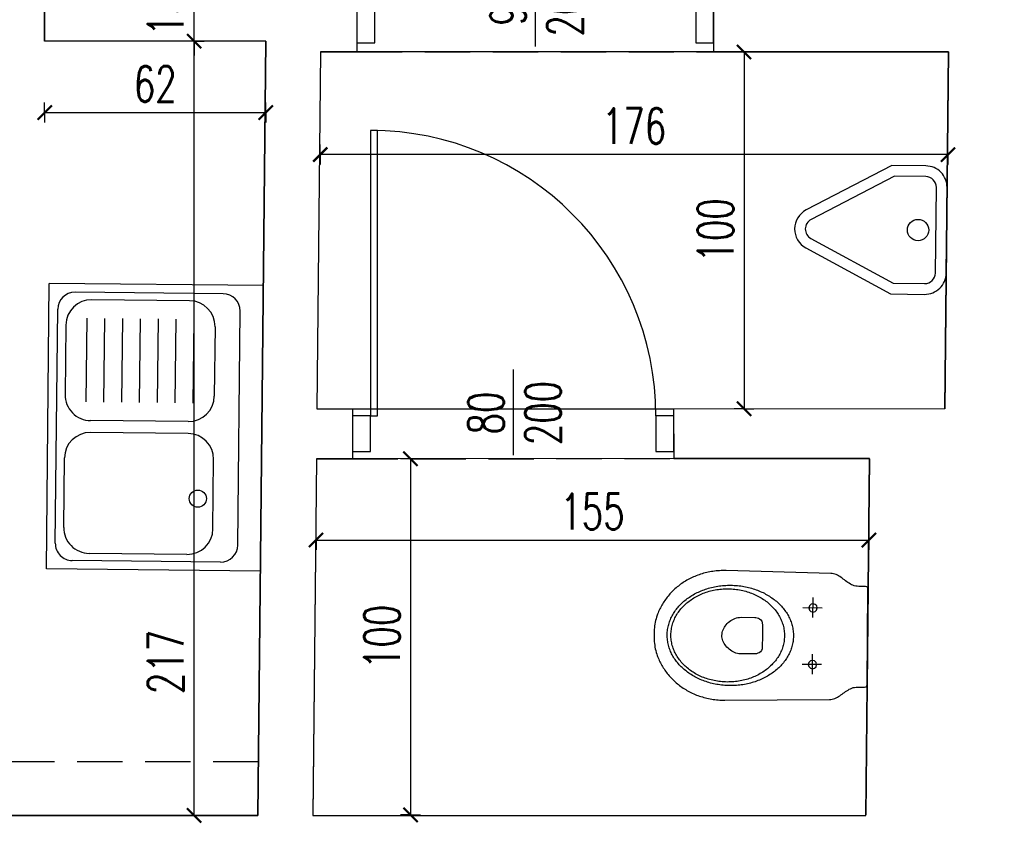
# Model space of a CAD drawing. Extents: x 36663 to 42423, y 7313 to 12123.
# Tile 32 of 54: x 37726 to 38002, y 11372 to 11598. Entities that reach past the tile are written whole.
import ezdxf
from ezdxf.enums import TextEntityAlignment as Align

# ---------------------------------------------------------------- set-up
doc = ezdxf.new("R2010")
doc.units = 0
doc.header["$MEASUREMENT"] = 0
doc.header["$PDMODE"] = 35
doc.header["$PDSIZE"] = 3
doc.linetypes.add('DASHED', pattern=[19.05, 12.7, -6.35])
for name, color, linetype in [('W_area_1', 5, 'Continuous'), ('W_drzwi', 1, 'Continuous'), ('W_niewidoczne', 24, 'DASHED'), ('W_podciagi', 252, 'DASHED'), ('W_przekrojowa', 6, 'Continuous'), ('W_sanit', 4, 'Continuous'), ('W_wymiary', 1, 'Continuous')]:
    doc.layers.add(name, color=color, linetype=linetype)
doc.styles.add('c20', font='simplex.shx', dxfattribs={"width": 0.7})
doc.dimstyles.new('c20_50', dxfattribs={"dimscale": 0.5, "dimtxt": 20, "dimasz": 8, "dimexe": 1.25, "dimexo": 0.625, "dimgap": 6, "dimtad": 1, "dimdec": 0, "dimrnd": 1, "dimtxsty": 'c20', "dimblk": 'ARCHTICK', "dimcen": 0, "dimse1": 1, "dimse2": 1, "dimclrd": 1, "dimclrt": 2, "dimadec": 0, "dimazin": 0, "dimtfac": 1, "dimtdec": 0, "dimtix": 1, "dimtmove": 1, "dimatfit": 3, "dimldrblk": 'ARCHTICK', "dimfxl": 1.25, "dimarcsym": 0})

# ---------------------------------------------------------------- blocks, each defined once
blk = doc.blocks.new('pis')
at = {"layer": 'W_sanit'}
for points in [[(-15.56, -18), (-6, -18, 0.414214), (0, -12), (0, 12, 0.414214), (-6, 18), (-15.56, 18), (-39.43, 5.3, 0.600667), (-39.43, -5.3)], [(-14.81, -15), (-6, -15, 0.414214), (-3, -12), (-3, 12, 0.414214), (-6, 15), (-14.81, 15), (-38.02, 2.65, 0.600667), (-38.02, -2.65)]]:
    blk.add_lwpolyline(points, format="xyb", close=True, dxfattribs=at)
blk.add_circle((-8, 0), 3, dxfattribs=at)
blk = doc.blocks.new('mu')
at = {"layer": 'W_sanit'}
for p, q in [((-7.91, 57.96), (-7.57, 58.14)), ((-7.57, 58.14), (-7.22, 58.31)), ((-7.22, 58.31), (-6.87, 58.47)), ((-6.87, 58.47), (-6.51, 58.62)), ((-6.51, 58.62), (-6.15, 58.77)), ((-6.15, 58.77), (-5.79, 58.91)), ((-5.79, 58.91), (-5.43, 59.04)), ((-5.43, 59.04), (-4.95, 59.19)), ((-5.43, 59.04), (-5.43, 59.04)), ((-4.95, 59.19), (-4.46, 59.33)), ((-4.46, 59.33), (-3.96, 59.44)), ((-3.96, 59.44), (-3.46, 59.54)), ((-3.46, 59.54), (-2.96, 59.63)), ((-2.96, 59.63), (-2.46, 59.7)), ((-2.46, 59.7), (-1.96, 59.75)), ((-1.96, 59.75), (-1.46, 59.79)), ((-1.46, 59.79), (-0.97, 59.82)), ((-0.97, 59.82), (-0.48, 59.84)), ((-0.48, 59.84), (0, 59.84)), ((0, 59.84), (0, 59.84)), ((0, 59.84), (0.48, 59.84)), ((0.48, 59.84), (0.97, 59.82)), ((0.97, 59.82), (1.46, 59.79)), ((1.46, 59.79), (1.96, 59.75)), ((1.96, 59.75), (2.46, 59.7)), ((2.46, 59.7), (2.96, 59.63)), ((2.96, 59.63), (3.46, 59.54)), ((3.46, 59.54), (3.96, 59.44)), ((3.96, 59.44), (4.46, 59.33)), ((4.46, 59.33), (4.95, 59.19)), ((4.95, 59.19), (5.43, 59.04)), ((5.43, 59.04), (5.79, 58.91)), ((5.79, 58.91), (6.15, 58.77)), ((6.15, 58.77), (6.51, 58.62)), ((6.51, 58.62), (6.87, 58.47)), ((6.87, 58.47), (7.22, 58.31)), ((7.22, 58.31), (7.57, 58.14)), ((7.57, 58.14), (7.91, 57.96)), ((-12.05, 54.96), (-11.76, 55.23)), ((-11.76, 55.23), (-11.46, 55.5)), ((-11.46, 55.5), (-11.16, 55.76)), ((-11.16, 55.76), (-10.85, 56.01)), ((-10.85, 56.01), (-10.54, 56.26)), ((-10.54, 56.26), (-10.23, 56.5)), ((-10.23, 56.5), (-9.91, 56.73)), ((-9.91, 56.73), (-9.59, 56.95)), ((-9.59, 56.95), (-9.26, 57.17)), ((-9.26, 57.17), (-8.93, 57.38)), ((-8.93, 57.38), (-8.59, 57.58)), ((-8.59, 57.58), (-8.26, 57.77)), ((-8.26, 57.77), (-7.91, 57.96)), ((-4.3, 55.31), (-4.64, 55.16)), ((-3.96, 55.44), (-4.3, 55.31)), ((-3.62, 55.56), (-3.96, 55.44)), ((-3.27, 55.67), (-3.62, 55.56)), ((-2.92, 55.77), (-3.27, 55.67)), ((-2.56, 55.86), (-2.92, 55.77)), ((-2.2, 55.94), (-2.56, 55.86)), ((-1.84, 56), (-2.2, 55.94)), ((-1.48, 56.06), (-1.84, 56)), ((-1.11, 56.1), (-1.48, 56.06)), ((-0.75, 56.13), (-1.11, 56.1)), ((-0.37, 56.15), (-0.75, 56.13)), ((0, 56.15), (-0.37, 56.15)), ((0, 56.15), (0, 56.15)), ((0.37, 56.15), (0, 56.15)), ((0.74, 56.13), (0.37, 56.15)), ((1.11, 56.1), (0.74, 56.13)), ((1.48, 56.06), (1.11, 56.1)), ((1.84, 56), (1.48, 56.06)), ((2.2, 55.94), (1.84, 56)), ((2.56, 55.86), (2.2, 55.94)), ((2.92, 55.77), (2.56, 55.86)), ((3.27, 55.67), (2.92, 55.77)), ((3.62, 55.56), (3.27, 55.67)), ((3.96, 55.44), (3.62, 55.56)), ((4.3, 55.31), (3.96, 55.44)), ((4.64, 55.16), (4.3, 55.31)), ((7.91, 57.96), (8.26, 57.77)), ((8.26, 57.77), (8.59, 57.58)), ((8.59, 57.58), (8.93, 57.38)), ((8.93, 57.38), (9.26, 57.17)), ((9.26, 57.17), (9.59, 56.95)), ((9.59, 56.95), (9.91, 56.73)), ((9.91, 56.73), (10.23, 56.5)), ((10.23, 56.5), (10.54, 56.26)), ((10.54, 56.26), (10.85, 56.01)), ((10.85, 56.01), (11.16, 55.76)), ((11.16, 55.76), (11.46, 55.5)), ((11.46, 55.5), (11.76, 55.23)), ((11.76, 55.23), (12.05, 54.96)), ((-14.42, 52.2), (-14.18, 52.53)), ((-14.18, 52.53), (-13.94, 52.85)), ((-13.94, 52.85), (-13.68, 53.17)), ((-13.68, 53.17), (-13.42, 53.49)), ((-13.42, 53.49), (-13.16, 53.79)), ((-13.16, 53.79), (-12.89, 54.1)), ((-12.89, 54.1), (-12.61, 54.39)), ((-12.61, 54.39), (-12.33, 54.68)), ((-12.33, 54.68), (-12.05, 54.96)), ((-8.35, 52.68), (-8.63, 52.41)), ((-8.07, 52.94), (-8.35, 52.68)), ((-7.78, 53.19), (-8.07, 52.94)), ((-7.49, 53.43), (-7.78, 53.19)), ((-7.19, 53.66), (-7.49, 53.43)), ((-6.99, 52.63), (-7.29, 52.39)), ((-6.89, 53.88), (-7.19, 53.66)), ((-6.69, 52.86), (-6.99, 52.63)), ((-6.58, 54.09), (-6.89, 53.88)), ((-6.37, 53.08), (-6.69, 52.86)), ((-6.27, 54.29), (-6.58, 54.09)), ((-6.06, 53.29), (-6.37, 53.08)), ((-5.95, 54.49), (-6.27, 54.29)), ((-5.74, 53.49), (-6.06, 53.29)), ((-5.63, 54.67), (-5.95, 54.49)), ((-5.41, 53.68), (-5.74, 53.49)), ((-5.3, 54.85), (-5.63, 54.67)), ((-5.08, 53.86), (-5.41, 53.68)), ((-4.97, 55.01), (-5.3, 54.85)), ((-4.74, 54.03), (-5.08, 53.86)), ((-4.64, 55.16), (-4.97, 55.01)), ((-4.4, 54.18), (-4.74, 54.03)), ((-4.05, 54.33), (-4.4, 54.18)), ((-3.7, 54.46), (-4.05, 54.33)), ((-3.35, 54.58), (-3.7, 54.46)), ((-2.99, 54.69), (-3.35, 54.58)), ((-2.63, 54.79), (-2.99, 54.69)), ((-2.26, 54.87), (-2.63, 54.79)), ((-1.89, 54.95), (-2.26, 54.87)), ((-1.52, 55.01), (-1.89, 54.95)), ((-1.14, 55.05), (-1.52, 55.01)), ((-0.77, 55.09), (-1.14, 55.05)), ((-0.38, 55.11), (-0.77, 55.09)), ((0, 55.11), (-0.38, 55.11)), ((0, 55.11), (0, 55.11)), ((0.38, 55.11), (0, 55.11)), ((0.77, 55.09), (0.38, 55.11)), ((1.14, 55.05), (0.77, 55.09)), ((1.52, 55.01), (1.14, 55.05)), ((1.89, 54.95), (1.52, 55.01)), ((2.26, 54.87), (1.89, 54.95)), ((2.63, 54.79), (2.26, 54.87)), ((2.99, 54.69), (2.63, 54.79)), ((3.35, 54.58), (2.99, 54.69)), ((3.7, 54.46), (3.35, 54.58)), ((4.05, 54.33), (3.7, 54.46)), ((4.4, 54.18), (4.05, 54.33)), ((4.74, 54.03), (4.4, 54.18)), ((4.97, 55.01), (4.64, 55.16)), ((5.08, 53.86), (4.74, 54.03)), ((5.3, 54.85), (4.97, 55.01)), ((5.41, 53.68), (5.08, 53.86)), ((5.63, 54.67), (5.3, 54.85)), ((5.73, 53.49), (5.41, 53.68)), ((5.95, 54.49), (5.63, 54.67)), ((6.06, 53.29), (5.73, 53.49)), ((6.27, 54.29), (5.95, 54.49)), ((6.37, 53.08), (6.06, 53.29)), ((6.58, 54.09), (6.27, 54.29)), ((6.69, 52.86), (6.37, 53.08)), ((6.89, 53.88), (6.58, 54.09)), ((6.99, 52.63), (6.69, 52.86)), ((7.19, 53.66), (6.89, 53.88)), ((7.29, 52.39), (6.99, 52.63)), ((7.49, 53.43), (7.19, 53.66)), ((7.78, 53.19), (7.49, 53.43)), ((8.07, 52.94), (7.78, 53.19)), ((8.35, 52.68), (8.07, 52.94)), ((8.63, 52.41), (8.35, 52.68)), ((12.05, 54.96), (12.33, 54.68)), ((12.33, 54.68), (12.61, 54.39)), ((12.61, 54.39), (12.89, 54.1)), ((12.89, 54.1), (13.16, 53.79)), ((13.16, 53.79), (13.42, 53.49)), ((13.42, 53.49), (13.68, 53.17)), ((13.68, 53.17), (13.94, 52.85)), ((13.94, 52.85), (14.18, 52.53)), ((14.18, 52.53), (14.42, 52.2)), ((-16.11, 49.33), (-15.92, 49.71)), ((-15.92, 49.71), (-15.73, 50.08)), ((-15.73, 50.08), (-15.53, 50.45)), ((-15.53, 50.45), (-15.32, 50.81)), ((-15.32, 50.81), (-15.11, 51.16)), ((-15.11, 51.16), (-14.89, 51.51)), ((-14.89, 51.51), (-14.66, 51.86)), ((-14.66, 51.86), (-14.42, 52.2)), ((-10.65, 50), (-10.87, 49.66)), ((-10.42, 50.33), (-10.65, 50)), ((-10.18, 50.65), (-10.42, 50.33)), ((-9.94, 50.96), (-10.18, 50.65)), ((-9.72, 49.81), (-9.96, 49.48)), ((-9.69, 51.27), (-9.94, 50.96)), ((-9.48, 50.13), (-9.72, 49.81)), ((-9.43, 51.57), (-9.69, 51.27)), ((-9.23, 50.44), (-9.48, 50.13)), ((-9.17, 51.86), (-9.43, 51.57)), ((-8.97, 50.75), (-9.23, 50.44)), ((-8.9, 52.14), (-9.17, 51.86)), ((-8.71, 51.04), (-8.97, 50.75)), ((-8.63, 52.41), (-8.9, 52.14)), ((-8.44, 51.33), (-8.71, 51.04)), ((-8.16, 51.61), (-8.44, 51.33)), ((-7.88, 51.88), (-8.16, 51.61)), ((-7.59, 52.14), (-7.88, 51.88)), ((-7.29, 52.39), (-7.59, 52.14)), ((7.59, 52.14), (7.29, 52.39)), ((7.88, 51.88), (7.59, 52.14)), ((8.16, 51.61), (7.88, 51.88)), ((8.44, 51.33), (8.16, 51.61)), ((8.71, 51.04), (8.44, 51.33)), ((8.9, 52.14), (8.63, 52.41)), ((8.97, 50.75), (8.71, 51.04)), ((9.17, 51.86), (8.9, 52.14)), ((9.23, 50.44), (8.97, 50.75)), ((9.43, 51.57), (9.17, 51.86)), ((9.48, 50.13), (9.23, 50.44)), ((9.69, 51.27), (9.43, 51.57)), ((9.72, 49.81), (9.48, 50.13)), ((9.94, 50.96), (9.69, 51.27)), ((9.96, 49.48), (9.72, 49.81)), ((10.18, 50.65), (9.94, 50.96)), ((10.42, 50.33), (10.18, 50.65)), ((10.65, 50), (10.42, 50.33)), ((10.87, 49.66), (10.65, 50)), ((14.42, 52.2), (14.66, 51.86)), ((14.66, 51.86), (14.89, 51.51)), ((14.89, 51.51), (15.11, 51.16)), ((15.11, 51.16), (15.32, 50.81)), ((15.32, 50.81), (15.53, 50.45)), ((15.53, 50.45), (15.73, 50.08)), ((15.73, 50.08), (15.92, 49.71)), ((15.92, 49.71), (16.11, 49.33)), ((-17.21, 46.53), (-17.08, 46.95)), ((-17.08, 46.95), (-16.93, 47.36)), ((-16.93, 47.36), (-16.79, 47.76)), ((-16.79, 47.76), (-16.63, 48.16)), ((-16.63, 48.16), (-16.46, 48.55)), ((-16.46, 48.55), (-16.29, 48.94)), ((-16.29, 48.94), (-16.11, 49.33)), ((-12.26, 47.12), (-12.43, 46.74)), ((-12.08, 47.5), (-12.26, 47.12)), ((-11.9, 47.88), (-12.08, 47.5)), ((-11.71, 48.25), (-11.9, 47.88)), ((-11.51, 48.61), (-11.71, 48.25)), ((-11.39, 46.97), (-11.57, 46.58)), ((-11.3, 48.97), (-11.51, 48.61)), ((-11.21, 47.35), (-11.39, 46.97)), ((-11.09, 49.32), (-11.3, 48.97)), ((-11.02, 47.72), (-11.21, 47.35)), ((-10.87, 49.66), (-11.09, 49.32)), ((-10.82, 48.09), (-11.02, 47.72)), ((-10.62, 48.44), (-10.82, 48.09)), ((-10.41, 48.8), (-10.62, 48.44)), ((-10.19, 49.14), (-10.41, 48.8)), ((-9.96, 49.48), (-10.19, 49.14)), ((10.18, 49.14), (9.96, 49.48)), ((10.41, 48.8), (10.18, 49.14)), ((10.62, 48.44), (10.41, 48.8)), ((10.82, 48.09), (10.62, 48.44)), ((11.02, 47.72), (10.82, 48.09)), ((11.09, 49.32), (10.87, 49.66)), ((11.21, 47.35), (11.02, 47.72)), ((11.3, 48.97), (11.09, 49.32)), ((11.39, 46.97), (11.21, 47.35)), ((11.51, 48.61), (11.3, 48.97)), ((11.56, 46.58), (11.39, 46.97)), ((11.71, 48.25), (11.51, 48.61)), ((11.9, 47.88), (11.71, 48.25)), ((12.08, 47.5), (11.9, 47.88)), ((12.26, 47.12), (12.08, 47.5)), ((12.43, 46.74), (12.26, 47.12)), ((16.11, 49.33), (16.29, 48.94)), ((16.29, 48.94), (16.46, 48.55)), ((16.46, 48.55), (16.63, 48.16)), ((16.63, 48.16), (16.79, 47.76)), ((16.79, 47.76), (16.93, 47.36)), ((16.93, 47.36), (17.08, 46.95)), ((17.08, 46.95), (17.21, 46.53)), ((-17.83, 43.95), (-17.75, 44.39)), ((-17.75, 44.39), (-17.66, 44.83)), ((-17.66, 44.83), (-17.56, 45.26)), ((-17.56, 45.26), (-17.45, 45.69)), ((-17.45, 45.69), (-17.33, 46.11)), ((-17.33, 46.11), (-17.21, 46.53)), ((-13.28, 44.3), (-13.39, 43.87)), ((-13.15, 44.72), (-13.28, 44.3)), ((-13.02, 45.13), (-13.15, 44.72)), ((-12.89, 45.54), (-13.02, 45.13)), ((-12.74, 45.94), (-12.89, 45.54)), ((-12.59, 46.34), (-12.74, 45.94)), ((-12.43, 46.74), (-12.59, 46.34)), ((-12.3, 44.55), (-12.42, 44.13)), ((-12.17, 44.97), (-12.3, 44.55)), ((-12.03, 45.38), (-12.17, 44.97)), ((-11.88, 45.79), (-12.03, 45.38)), ((-11.73, 46.19), (-11.88, 45.79)), ((-11.57, 46.58), (-11.73, 46.19)), ((11.73, 46.19), (11.56, 46.58)), ((11.88, 45.79), (11.73, 46.19)), ((12.03, 45.38), (11.88, 45.79)), ((12.17, 44.97), (12.03, 45.38)), ((12.3, 44.55), (12.17, 44.97)), ((12.42, 44.13), (12.3, 44.55)), ((12.59, 46.34), (12.43, 46.74)), ((12.74, 45.94), (12.59, 46.34)), ((12.89, 45.54), (12.74, 45.94)), ((13.02, 45.13), (12.89, 45.54)), ((13.15, 44.72), (13.02, 45.13)), ((13.28, 44.3), (13.15, 44.72)), ((13.39, 43.87), (13.28, 44.3)), ((17.21, 46.53), (17.33, 46.11)), ((17.33, 46.11), (17.45, 45.69)), ((17.45, 45.69), (17.56, 45.26)), ((17.56, 45.26), (17.66, 44.83)), ((17.66, 44.83), (17.75, 44.39)), ((17.75, 44.39), (17.83, 43.95)), ((-18.14, 41.2), (-18.11, 41.67)), ((-18.11, 41.67), (-18.07, 42.13)), ((-18.07, 42.13), (-18.03, 42.59)), ((-18.03, 42.59), (-17.97, 43.05)), ((-17.97, 43.05), (-17.91, 43.5)), ((-17.91, 43.5), (-17.83, 43.95)), ((-13.83, 41.68), (-13.89, 41.23)), ((-13.76, 42.13), (-13.83, 41.68)), ((-13.68, 42.57), (-13.76, 42.13)), ((-13.59, 43.01), (-13.68, 42.57)), ((-13.5, 43.44), (-13.59, 43.01)), ((-13.39, 43.87), (-13.5, 43.44)), ((-12.92, 41.5), (-12.97, 41.05)), ((-12.86, 41.95), (-12.92, 41.5)), ((-12.79, 42.4), (-12.86, 41.95)), ((-12.71, 42.84), (-12.79, 42.4)), ((-12.62, 43.27), (-12.71, 42.84)), ((-12.52, 43.71), (-12.62, 43.27)), ((-12.42, 44.13), (-12.52, 43.71)), ((12.52, 43.71), (12.42, 44.13)), ((12.62, 43.27), (12.52, 43.71)), ((12.71, 42.84), (12.62, 43.27)), ((12.79, 42.4), (12.71, 42.84)), ((12.86, 41.95), (12.79, 42.4)), ((12.92, 41.5), (12.86, 41.95)), ((12.97, 41.05), (12.92, 41.5)), ((13.5, 43.44), (13.39, 43.87)), ((13.59, 43.01), (13.5, 43.44)), ((13.68, 42.57), (13.59, 43.01)), ((13.76, 42.13), (13.68, 42.57)), ((13.83, 41.68), (13.76, 42.13)), ((13.89, 41.23), (13.83, 41.68)), ((17.83, 43.95), (17.91, 43.5)), ((17.91, 43.5), (17.97, 43.05)), ((17.97, 43.05), (18.03, 42.59)), ((18.03, 42.59), (18.07, 42.13)), ((18.07, 42.13), (18.11, 41.67)), ((18.11, 41.67), (18.13, 41.2)), ((-18.16, 40.26), (-18.15, 40.73)), ((-18.16, 39.78), (-18.16, 40.26)), ((-17.68, 10.5), (-18.16, 39.78)), ((-18.15, 40.73), (-18.14, 41.2)), ((-14.05, 39.4), (-14.06, 38.93)), ((-14.06, 38.93), (-14.06, 38.46)), ((-14.02, 39.86), (-14.05, 39.4)), ((-13.99, 40.32), (-14.02, 39.86)), ((-13.94, 40.78), (-13.99, 40.32)), ((-13.89, 41.23), (-13.94, 40.78)), ((-13.05, 39.66), (-13.06, 39.2)), ((-13.06, 39.2), (-13.05, 38.73)), ((-13.06, 39.2), (-13.06, 39.2)), ((-13.04, 40.13), (-13.05, 39.66)), ((-13.05, 38.73), (-13.04, 38.26)), ((-13.01, 40.59), (-13.04, 40.13)), ((-12.97, 41.05), (-13.01, 40.59)), ((-3.89, 38.74), (-4.15, 38.39)), ((-3.6, 39.07), (-3.89, 38.74)), ((-3.29, 39.37), (-3.6, 39.07)), ((-2.96, 39.65), (-3.29, 39.37)), ((-2.62, 39.91), (-2.96, 39.65)), ((-2.26, 40.14), (-2.62, 39.91)), ((-1.89, 40.33), (-2.26, 40.14)), ((-1.52, 40.5), (-1.89, 40.33)), ((-1.14, 40.63), (-1.52, 40.5)), ((-0.76, 40.73), (-1.14, 40.63)), ((-0.38, 40.79), (-0.76, 40.73)), ((0, 40.81), (-0.38, 40.79)), ((0, 40.81), (0, 40.81)), ((0.38, 40.79), (0, 40.81)), ((0.76, 40.73), (0.38, 40.79)), ((1.14, 40.63), (0.76, 40.73)), ((1.52, 40.5), (1.14, 40.63)), ((1.9, 40.34), (1.52, 40.5)), ((2.26, 40.14), (1.9, 40.34)), ((2.62, 39.91), (2.26, 40.14)), ((2.96, 39.66), (2.62, 39.91)), ((3.29, 39.38), (2.96, 39.66)), ((3.6, 39.07), (3.29, 39.38)), ((3.89, 38.75), (3.6, 39.07)), ((4.15, 38.4), (3.89, 38.75)), ((13.01, 40.59), (12.97, 41.05)), ((13.04, 40.13), (13.01, 40.59)), ((13.05, 39.66), (13.04, 40.13)), ((13.04, 38.26), (13.05, 38.73)), ((13.06, 39.2), (13.05, 39.66)), ((13.05, 38.73), (13.06, 39.2)), ((13.06, 39.2), (13.06, 39.2)), ((13.94, 40.78), (13.89, 41.23)), ((13.99, 40.32), (13.94, 40.78)), ((14.02, 39.86), (13.99, 40.32)), ((14.05, 39.4), (14.02, 39.86)), ((14.06, 38.93), (14.05, 39.4)), ((14.06, 38.46), (14.06, 38.93)), ((18.16, 39.78), (17.68, 10.5)), ((18.13, 41.2), (18.15, 40.73)), ((18.15, 40.73), (18.16, 40.26)), ((18.16, 40.26), (18.16, 39.78)), ((18.16, 39.78), (18.16, 39.78)), ((-14.06, 38.46), (-14.06, 37.99)), ((-14.06, 38.46), (-14.06, 38.46)), ((-14.06, 37.99), (-14.05, 37.52)), ((-14.05, 37.52), (-14.02, 37.06)), ((-14.02, 37.06), (-13.99, 36.6)), ((-13.99, 36.6), (-13.94, 36.14)), ((-13.94, 36.14), (-13.89, 35.68)), ((-13.04, 38.26), (-13.01, 37.8)), ((-13.01, 37.8), (-12.97, 37.34)), ((-12.97, 37.34), (-12.92, 36.89)), ((-12.92, 36.89), (-12.86, 36.44)), ((-12.86, 36.44), (-12.79, 36)), ((-12.79, 36), (-12.71, 35.55)), ((-5.09, 35.95), (-5.11, 35.51)), ((-5.02, 36.39), (-5.09, 35.95)), ((-4.92, 36.82), (-5.02, 36.39)), ((-4.77, 37.23), (-4.92, 36.82)), ((-4.6, 37.63), (-4.77, 37.23)), ((-4.39, 38.02), (-4.6, 37.63)), ((-4.15, 38.39), (-4.39, 38.02)), ((4.39, 38.03), (4.15, 38.4)), ((4.6, 37.65), (4.39, 38.03)), ((4.77, 37.25), (4.6, 37.65)), ((4.92, 36.84), (4.77, 37.25)), ((5.02, 36.41), (4.92, 36.84)), ((5.09, 35.98), (5.02, 36.41)), ((5.11, 35.54), (5.09, 35.98)), ((12.71, 35.55), (12.79, 36)), ((12.79, 36), (12.86, 36.44)), ((12.86, 36.44), (12.92, 36.89)), ((12.92, 36.89), (12.97, 37.34)), ((12.97, 37.34), (13.01, 37.8)), ((13.01, 37.8), (13.04, 38.26)), ((13.89, 35.68), (13.94, 36.14)), ((13.94, 36.14), (13.99, 36.6)), ((13.99, 36.6), (14.02, 37.06)), ((14.02, 37.06), (14.05, 37.52)), ((14.05, 37.52), (14.06, 37.99)), ((14.06, 38.46), (14.06, 38.46)), ((14.06, 37.99), (14.06, 38.46)), ((-13.89, 35.68), (-13.83, 35.23)), ((-13.83, 35.23), (-13.76, 34.79)), ((-13.76, 34.79), (-13.68, 34.35)), ((-13.68, 34.35), (-13.59, 33.91)), ((-13.59, 33.91), (-13.5, 33.47)), ((-13.5, 33.47), (-13.39, 33.05)), ((-12.71, 35.55), (-12.62, 35.12)), ((-12.62, 35.12), (-12.52, 34.69)), ((-12.52, 34.69), (-12.42, 34.26)), ((-12.42, 34.26), (-12.3, 33.84)), ((-12.3, 33.84), (-12.17, 33.42)), ((-12.17, 33.42), (-12.03, 33.01)), ((-5.11, 35.51), (-5.11, 31.67)), ((5.1, 31.69), (5.11, 35.54)), ((12.03, 33.01), (12.17, 33.42)), ((12.17, 33.42), (12.3, 33.84)), ((12.3, 33.84), (12.42, 34.26)), ((12.42, 34.26), (12.52, 34.69)), ((12.52, 34.69), (12.62, 35.12)), ((12.62, 35.12), (12.71, 35.55)), ((13.39, 33.05), (13.5, 33.47)), ((13.5, 33.47), (13.59, 33.91)), ((13.59, 33.91), (13.68, 34.35)), ((13.68, 34.35), (13.76, 34.79)), ((13.76, 34.79), (13.83, 35.23)), ((13.83, 35.23), (13.89, 35.68)), ((-13.39, 33.05), (-13.28, 32.62)), ((-13.28, 32.62), (-13.15, 32.2)), ((-13.15, 32.2), (-13.02, 31.79)), ((-13.02, 31.79), (-12.89, 31.38)), ((-12.89, 31.38), (-12.74, 30.97)), ((-12.74, 30.97), (-12.59, 30.57)), ((-12.59, 30.57), (-12.43, 30.18)), ((-12.03, 33.01), (-11.88, 32.61)), ((-11.88, 32.61), (-11.73, 32.21)), ((-11.73, 32.21), (-11.57, 31.81)), ((-11.57, 31.81), (-11.39, 31.43)), ((-11.39, 31.43), (-11.21, 31.05)), ((-11.21, 31.05), (-11.02, 30.67)), ((-11.02, 30.67), (-10.82, 30.31)), ((-5.11, 31.67), (-5.1, 31.36)), ((-5.1, 31.36), (-5.05, 31.01)), ((-5.05, 31.01), (-4.94, 30.65)), ((-4.94, 30.65), (-4.76, 30.29)), ((4.75, 30.3), (4.93, 30.65)), ((4.93, 30.65), (5.04, 31.02)), ((5.04, 31.02), (5.09, 31.38)), ((5.09, 31.38), (5.1, 31.69)), ((10.82, 30.31), (11.02, 30.67)), ((11.02, 30.67), (11.21, 31.05)), ((11.21, 31.05), (11.39, 31.43)), ((11.39, 31.43), (11.56, 31.81)), ((11.56, 31.81), (11.73, 32.21)), ((11.73, 32.21), (11.88, 32.61)), ((11.88, 32.61), (12.03, 33.01)), ((12.43, 30.18), (12.59, 30.57)), ((12.59, 30.57), (12.74, 30.97)), ((12.74, 30.97), (12.89, 31.38)), ((12.89, 31.38), (13.02, 31.79)), ((13.02, 31.79), (13.15, 32.2)), ((13.15, 32.2), (13.28, 32.62)), ((13.28, 32.62), (13.39, 33.05)), ((-12.43, 30.18), (-12.26, 29.79)), ((-12.26, 29.79), (-12.08, 29.41)), ((-12.08, 29.41), (-11.9, 29.04)), ((-11.9, 29.04), (-11.71, 28.67)), ((-11.71, 28.67), (-11.51, 28.3)), ((-11.51, 28.3), (-11.3, 27.95)), ((-11.3, 27.95), (-11.09, 27.6)), ((-10.82, 30.31), (-10.62, 29.95)), ((-10.62, 29.95), (-10.41, 29.6)), ((-10.41, 29.6), (-10.19, 29.25)), ((-10.19, 29.25), (-9.96, 28.91)), ((-9.96, 28.91), (-9.72, 28.58)), ((-9.72, 28.58), (-9.48, 28.26)), ((-9.48, 28.26), (-9.23, 27.95)), ((-9.23, 27.95), (-8.97, 27.65)), ((-8.97, 27.65), (-8.71, 27.35)), ((-4.76, 30.29), (-4.49, 29.97)), ((-4.49, 29.97), (-4.12, 29.71)), ((-4.12, 29.71), (-3.63, 29.53)), ((-3.63, 29.53), (-2.99, 29.47)), ((-2.99, 29.47), (0.23, 29.47)), ((0.23, 29.47), (2.99, 29.47)), ((2.99, 29.47), (3.62, 29.53)), ((3.62, 29.53), (4.11, 29.71)), ((4.11, 29.71), (4.48, 29.97)), ((4.48, 29.97), (4.75, 30.3)), ((8.71, 27.35), (8.97, 27.65)), ((8.97, 27.65), (9.23, 27.95)), ((9.23, 27.95), (9.48, 28.26)), ((9.48, 28.26), (9.72, 28.58)), ((9.72, 28.58), (9.96, 28.91)), ((9.96, 28.91), (10.18, 29.25)), ((10.18, 29.25), (10.41, 29.6)), ((10.41, 29.6), (10.62, 29.95)), ((10.62, 29.95), (10.82, 30.31)), ((11.09, 27.6), (11.3, 27.95)), ((11.3, 27.95), (11.51, 28.3)), ((11.51, 28.3), (11.71, 28.67)), ((11.71, 28.67), (11.9, 29.04)), ((11.9, 29.04), (12.08, 29.41)), ((12.08, 29.41), (12.26, 29.79)), ((12.26, 29.79), (12.43, 30.18)), ((-11.09, 27.6), (-10.87, 27.26)), ((-10.87, 27.26), (-10.65, 26.92)), ((-10.65, 26.92), (-10.42, 26.59)), ((-10.42, 26.59), (-10.18, 26.27)), ((-10.18, 26.27), (-9.94, 25.96)), ((-9.94, 25.96), (-9.69, 25.65)), ((-9.69, 25.65), (-9.43, 25.35)), ((-9.43, 25.35), (-9.17, 25.06)), ((-9.17, 25.06), (-8.9, 24.78)), ((-8.71, 27.35), (-8.44, 27.06)), ((-8.44, 27.06), (-8.16, 26.78)), ((-8.16, 26.78), (-7.88, 26.51)), ((-7.88, 26.51), (-7.59, 26.25)), ((-7.59, 26.25), (-7.29, 26)), ((-7.29, 26), (-6.99, 25.76)), ((-6.99, 25.76), (-6.69, 25.53)), ((-6.69, 25.53), (-6.37, 25.31)), ((-6.37, 25.31), (-6.06, 25.1)), ((-6.06, 25.1), (-5.74, 24.9)), ((-5.74, 24.9), (-5.41, 24.71)), ((5.41, 24.71), (5.73, 24.9)), ((5.73, 24.9), (6.06, 25.1)), ((6.06, 25.1), (6.37, 25.31)), ((6.37, 25.31), (6.69, 25.53)), ((6.69, 25.53), (6.99, 25.76)), ((6.99, 25.76), (7.29, 26)), ((7.29, 26), (7.59, 26.25)), ((7.59, 26.25), (7.88, 26.51)), ((7.88, 26.51), (8.16, 26.78)), ((8.16, 26.78), (8.44, 27.06)), ((8.44, 27.06), (8.71, 27.35)), ((8.9, 24.78), (9.17, 25.06)), ((9.17, 25.06), (9.43, 25.35)), ((9.43, 25.35), (9.69, 25.65)), ((9.69, 25.65), (9.94, 25.96)), ((9.94, 25.96), (10.18, 26.27)), ((10.18, 26.27), (10.42, 26.59)), ((10.42, 26.59), (10.65, 26.92)), ((10.65, 26.92), (10.87, 27.26)), ((10.87, 27.26), (11.09, 27.6)), ((-8.9, 24.78), (-8.63, 24.5)), ((-8.63, 24.5), (-8.35, 24.24)), ((-8.35, 24.24), (-8.07, 23.98)), ((-8.07, 23.98), (-7.78, 23.73)), ((-7.78, 23.73), (-7.49, 23.49)), ((-7.49, 23.49), (-7.19, 23.26)), ((-7.19, 23.26), (-6.89, 23.04)), ((-6.89, 23.04), (-6.58, 22.82)), ((-6.58, 22.82), (-6.27, 22.62)), ((-6.27, 22.62), (-5.95, 22.43)), ((-5.95, 22.43), (-5.63, 22.24)), ((-5.63, 22.24), (-5.3, 22.07)), ((-5.41, 24.71), (-5.08, 24.53)), ((-5.08, 24.53), (-4.74, 24.37)), ((-4.74, 24.37), (-4.4, 24.21)), ((-4.4, 24.21), (-4.05, 24.06)), ((-4.05, 24.06), (-3.7, 23.93)), ((-3.7, 23.93), (-3.35, 23.81)), ((-3.35, 23.81), (-2.99, 23.7)), ((-2.99, 23.7), (-2.63, 23.6)), ((-2.63, 23.6), (-2.26, 23.52)), ((-2.26, 23.52), (-1.89, 23.45)), ((-1.89, 23.45), (-1.52, 23.39)), ((-1.52, 23.39), (-1.14, 23.34)), ((-1.14, 23.34), (-0.77, 23.31)), ((-0.77, 23.31), (-0.38, 23.29)), ((-0.38, 23.29), (0, 23.28)), ((0, 23.28), (0.38, 23.29)), ((0, 23.28), (0, 23.28)), ((0.38, 23.29), (0.77, 23.31)), ((0.77, 23.31), (1.14, 23.34)), ((1.14, 23.34), (1.52, 23.39)), ((1.52, 23.39), (1.89, 23.45)), ((1.89, 23.45), (2.26, 23.52)), ((2.26, 23.52), (2.63, 23.6)), ((2.63, 23.6), (2.99, 23.7)), ((2.99, 23.7), (3.35, 23.81)), ((3.35, 23.81), (3.7, 23.93)), ((3.7, 23.93), (4.05, 24.06)), ((4.05, 24.06), (4.4, 24.21)), ((4.4, 24.21), (4.74, 24.37)), ((4.74, 24.37), (5.08, 24.53)), ((5.08, 24.53), (5.41, 24.71)), ((5.3, 22.07), (5.63, 22.24)), ((5.63, 22.24), (5.95, 22.43)), ((5.95, 22.43), (6.27, 22.62)), ((6.27, 22.62), (6.58, 22.82)), ((6.58, 22.82), (6.89, 23.04)), ((6.89, 23.04), (7.19, 23.26)), ((7.19, 23.26), (7.49, 23.49)), ((7.49, 23.49), (7.78, 23.73)), ((7.78, 23.73), (8.07, 23.98)), ((8.07, 23.98), (8.35, 24.24)), ((8.35, 24.24), (8.63, 24.5)), ((8.63, 24.5), (8.9, 24.78)), ((-5.3, 22.07), (-4.97, 21.91)), ((-4.97, 21.91), (-4.64, 21.75)), ((-4.64, 21.75), (-4.3, 21.61)), ((-4.3, 21.61), (-3.96, 21.48)), ((-3.96, 21.48), (-3.62, 21.36)), ((-3.62, 21.36), (-3.27, 21.25)), ((-3.27, 21.25), (-2.92, 21.15)), ((-2.92, 21.15), (-2.56, 21.06)), ((-2.56, 21.06), (-2.2, 20.98)), ((-2.2, 20.98), (-1.84, 20.91)), ((-1.84, 20.91), (-1.48, 20.86)), ((-1.48, 20.86), (-1.11, 20.82)), ((-1.11, 20.82), (-0.75, 20.79)), ((-0.75, 20.79), (-0.37, 20.77)), ((-0.37, 20.77), (0, 20.76)), ((0, 20.76), (0.37, 20.77)), ((0, 20.76), (0, 20.76)), ((0.37, 20.77), (0.74, 20.79)), ((0.74, 20.79), (1.11, 20.82)), ((1.11, 20.82), (1.48, 20.86)), ((1.48, 20.86), (1.84, 20.91)), ((1.84, 20.91), (2.2, 20.98)), ((2.2, 20.98), (2.56, 21.06)), ((2.56, 21.06), (2.92, 21.15)), ((2.92, 21.15), (3.27, 21.25)), ((3.27, 21.25), (3.62, 21.36)), ((3.62, 21.36), (3.96, 21.48)), ((3.96, 21.48), (4.3, 21.61)), ((4.3, 21.61), (4.64, 21.75)), ((4.64, 21.75), (4.97, 21.91)), ((4.97, 21.91), (5.3, 22.07)), ((-7.94, 12.77), (-7.94, 18.21)), ((7.92, 12.77), (7.92, 18.21)), ((-5.28, 15.34), (-10.85, 15.34)), ((-9.11, 15.34), (-8.95, 15.93)), ((-8.95, 14.75), (-9.11, 15.34)), ((-8.95, 15.93), (-8.53, 16.36)), ((-8.53, 14.33), (-8.95, 14.75)), ((-8.53, 16.36), (-7.94, 16.52)), ((-7.94, 14.17), (-8.53, 14.33)), ((-7.94, 16.52), (-7.35, 16.36)), ((-7.35, 14.33), (-7.94, 14.17)), ((-7.35, 16.36), (-6.92, 15.93)), ((-6.92, 14.75), (-7.35, 14.33)), ((-6.92, 15.93), (-6.76, 15.34)), ((-6.76, 15.34), (-6.92, 14.75)), ((10.58, 15.34), (5, 15.34)), ((6.74, 15.34), (6.9, 15.93)), ((6.9, 14.75), (6.74, 15.34)), ((6.9, 15.93), (7.32, 16.36)), ((7.32, 14.33), (6.9, 14.75)), ((7.32, 16.36), (7.92, 16.52)), ((7.92, 14.17), (7.32, 14.33)), ((7.92, 16.52), (8.51, 16.36)), ((8.51, 14.33), (7.92, 14.17)), ((8.51, 16.36), (8.93, 15.93)), ((8.93, 14.75), (8.51, 14.33)), ((8.93, 15.93), (9.09, 15.34)), ((9.09, 15.34), (8.93, 14.75)), ((-17.68, 10.5), (-17.68, 10.5)), ((-17.65, 10.09), (-17.68, 10.5)), ((-17.59, 9.7), (-17.65, 10.09)), ((-17.48, 9.32), (-17.59, 9.7)), ((-17.35, 8.95), (-17.48, 9.32)), ((-17.19, 8.6), (-17.35, 8.95)), ((-17.01, 8.26), (-17.19, 8.6)), ((17.19, 8.6), (17.01, 8.26)), ((17.35, 8.95), (17.19, 8.6)), ((17.48, 9.32), (17.35, 8.95)), ((17.59, 9.7), (17.48, 9.32)), ((17.65, 10.09), (17.59, 9.7)), ((17.68, 10.5), (17.65, 10.09)), ((-16.8, 7.92), (-17.01, 8.26)), ((-16.58, 7.59), (-16.8, 7.92)), ((-16.35, 7.27), (-16.58, 7.59)), ((-16.12, 6.95), (-16.35, 7.27)), ((-15.88, 6.62), (-16.12, 6.95)), ((-15.63, 6.3), (-15.88, 6.62)), ((-15.4, 5.98), (-15.63, 6.3)), ((-15.17, 5.65), (-15.4, 5.98)), ((-14.95, 5.31), (-15.17, 5.65)), ((15.17, 5.65), (14.95, 5.31)), ((15.4, 5.98), (15.17, 5.65)), ((15.63, 6.3), (15.4, 5.98)), ((15.88, 6.62), (15.63, 6.3)), ((16.12, 6.95), (15.88, 6.62)), ((16.35, 7.27), (16.12, 6.95)), ((16.58, 7.59), (16.35, 7.27)), ((16.8, 7.92), (16.58, 7.59)), ((17.01, 8.26), (16.8, 7.92)), ((-14.75, 4.96), (-14.95, 5.31)), ((-14.57, 4.61), (-14.75, 4.96)), ((-14.41, 4.24), (-14.57, 4.61)), ((-14.28, 3.86), (-14.41, 4.24)), ((-14.19, 3.46), (-14.28, 3.86)), ((-14.13, 3.04), (-14.19, 3.46)), ((-14.1, 2.61), (-14.13, 3.04)), ((14.13, 3.04), (14.1, 2.61)), ((14.19, 3.46), (14.13, 3.04)), ((14.28, 3.86), (14.19, 3.46)), ((14.41, 4.24), (14.28, 3.86)), ((14.57, 4.61), (14.41, 4.24)), ((14.75, 4.96), (14.57, 4.61)), ((14.95, 5.31), (14.75, 4.96)), ((-14.1, 0.69), (-14.1, 2.61)), ((-14.03, 0.3), (-14.1, 0.69)), ((-13.78, 0.08), (-14.03, 0.3)), ((-13.27, 0), (-13.78, 0.08)), ((0, 0), (-13.27, 0)), ((13.27, 0), (0, 0)), ((13.78, 0.08), (13.27, 0)), ((14.03, 0.3), (13.78, 0.08)), ((14.1, 0.69), (14.03, 0.3)), ((14.1, 2.61), (14.1, 0.69)), ((14.1, 2.61), (14.1, 2.61))]:
    blk.add_line(p, q, dxfattribs=at)
blk = doc.blocks.new('*U275')
at = {"color": 1}
blk.add_line((104, 7), (104, -17), dxfattribs=at)
at = {"layer": 'W_drzwi', "color": 2}
for points in [[(59, -6), (61, -6), (61, 84), (59, 84)], [(54, -16), (59, -16), (59, -6), (54, -6)], [(149, -16), (154, -16), (154, -6), (149, -6)]]:
    blk.add_lwpolyline(points, close=True, dxfattribs=at)
at = {"layer": 'W_drzwi'}
blk.add_arc((59, -6), 90, 0, 90, dxfattribs=at)
at = {"color": 1, "style": 'c20', "width": 0.7}
for tag, p in [('SZER', (42.41, -5.22)), ('WYS', (58.37, -5.22))]:
    blk.add_attdef(tag, text='', height=10, rotation=90, dxfattribs=at).set_placement(p, align=Align.CENTER)
blk = doc.blocks.new('*U277')
at = {"color": 1}
blk.add_line((99, 7), (99, -17), dxfattribs=at)
at = {"layer": 'W_drzwi', "color": 2}
for points in [[(59, -6), (61, -6), (61, 74), (59, 74)], [(54, -16), (59, -16), (59, -6), (54, -6)], [(139, -16), (144, -16), (144, -6), (139, -6)]]:
    blk.add_lwpolyline(points, close=True, dxfattribs=at)
at = {"layer": 'W_drzwi'}
blk.add_arc((59, -6), 80, 0, 90, dxfattribs=at)
at = {"color": 1, "style": 'c20', "width": 0.7}
for tag, p in [('SZER', (42.41, -5.22)), ('WYS', (58.37, -5.22))]:
    blk.add_attdef(tag, text='', height=10, rotation=90, dxfattribs=at).set_placement(p, align=Align.CENTER)
blk = doc.blocks.new('_ArchTick')
at = {"color": 2}
for q in [(0, 0.696), (0, -0.696)]:
    blk.add_line((0, 0), q, dxfattribs=at)
at = {"color": 0, "linetype": 'ByBlock', "const_width": 0.15}
blk.add_lwpolyline([(-0.5, -0.5), (0.5, 0.5)], dxfattribs=at)
blk = doc.blocks.new('*D439')
at = {"layer": 'Defpoints', "color": 0, "transparency": 16777216}
for p in [(37986.62, 11588.49), (37929.32, 11488.49), (37985.59, 11488.49)]:
    blk.add_point(p, dxfattribs=at)
at = {"layer": 'W_wymiary', "color": 1, "lineweight": -2, "transparency": 16777216}
blk.add_line((37929.32, 11588.49), (37929.32, 11488.49), dxfattribs=at)
at = {"layer": 'W_wymiary', "color": 1, "lineweight": -2, "transparency": 16777216, "xscale": 4, "yscale": 4, "zscale": 4}
for p, rotation in [((37929.32, 11588.49), 90), ((37929.32, 11488.49), 270)]:
    blk.add_blockref('_ArchTick', p, dxfattribs=dict(at, rotation=rotation))
at = {"layer": 'W_wymiary', "color": 2, "transparency": 16777216, "insert": (37921.32, 11538.49), "char_height": 10, "attachment_point": 5, "rotation": 90, "style": 'c20'}
blk.add_mtext('100', dxfattribs=at)
blk = doc.blocks.new('*D440')
at = {"layer": 'Defpoints', "color": 0, "transparency": 16777216}
for p in [(37810.51, 11577.11), (37986.49, 11575.31), (37810.51, 11559.72)]:
    blk.add_point(p, dxfattribs=at)
at = {"layer": 'W_wymiary', "color": 1, "lineweight": -2, "transparency": 16777216}
blk.add_line((37986.49, 11559.72), (37810.51, 11559.72), dxfattribs=at)
at = {"layer": 'W_wymiary', "color": 1, "lineweight": -2, "transparency": 16777216, "xscale": 4, "yscale": 4, "zscale": 4, "rotation": 180}
blk.add_blockref('_ArchTick', (37810.51, 11559.72), dxfattribs=at)
at = {"layer": 'W_wymiary', "color": 1, "lineweight": -2, "transparency": 16777216, "xscale": 4, "yscale": 4, "zscale": 4}
blk.add_blockref('_ArchTick', (37986.49, 11559.72), dxfattribs=at)
at = {"layer": 'W_wymiary', "color": 2, "transparency": 16777216, "insert": (37898.5, 11567.72), "char_height": 10, "attachment_point": 5, "style": 'c20'}
blk.add_mtext('176', dxfattribs=at)
blk = doc.blocks.new('*D441')
at = {"layer": 'Defpoints', "color": 0, "transparency": 16777216}
for p in [(37809.45, 11474.49), (37808.42, 11374.66), (37835.81, 11374.66)]:
    blk.add_point(p, dxfattribs=at)
at = {"layer": 'W_wymiary', "color": 1, "lineweight": -2, "transparency": 16777216}
blk.add_line((37835.81, 11474.49), (37835.81, 11374.66), dxfattribs=at)
at = {"layer": 'W_wymiary', "color": 1, "lineweight": -2, "transparency": 16777216, "xscale": 4, "yscale": 4, "zscale": 4}
for p, rotation in [((37835.81, 11474.49), 90), ((37835.81, 11374.66), 270)]:
    blk.add_blockref('_ArchTick', p, dxfattribs=dict(at, rotation=rotation))
at = {"layer": 'W_wymiary', "color": 2, "transparency": 16777216, "insert": (37827.81, 11424.57), "char_height": 10, "attachment_point": 5, "rotation": 90, "style": 'c20'}
blk.add_mtext('100', dxfattribs=at)
blk = doc.blocks.new('*D442')
at = {"layer": 'Defpoints', "color": 0, "transparency": 16777216}
for p in [(37809.34, 11464.01), (37964.33, 11462.5), (37964.33, 11451.7)]:
    blk.add_point(p, dxfattribs=at)
at = {"layer": 'W_wymiary', "color": 1, "lineweight": -2, "transparency": 16777216}
blk.add_line((37809.34, 11451.7), (37964.33, 11451.7), dxfattribs=at)
at = {"layer": 'W_wymiary', "color": 1, "lineweight": -2, "transparency": 16777216, "xscale": 4, "yscale": 4, "zscale": 4, "rotation": 180}
blk.add_blockref('_ArchTick', (37809.34, 11451.7), dxfattribs=at)
at = {"layer": 'W_wymiary', "color": 1, "lineweight": -2, "transparency": 16777216, "xscale": 4, "yscale": 4, "zscale": 4}
blk.add_blockref('_ArchTick', (37964.33, 11451.7), dxfattribs=at)
at = {"layer": 'W_wymiary', "color": 2, "transparency": 16777216, "insert": (37886.83, 11459.7), "char_height": 10, "attachment_point": 5, "style": 'c20'}
blk.add_mtext('155', dxfattribs=at)
blk = doc.blocks.new('*D446')
at = {"layer": 'Defpoints', "color": 0, "transparency": 16777216}
for p in [(37775.16, 11591.51), (37795.25, 11591.51), (37793.04, 11374.53)]:
    blk.add_point(p, dxfattribs=at)
at = {"layer": 'W_wymiary', "color": 1, "lineweight": -2, "transparency": 16777216}
blk.add_line((37775.16, 11374.53), (37775.16, 11591.51), dxfattribs=at)
at = {"layer": 'W_wymiary', "color": 1, "lineweight": -2, "transparency": 16777216, "xscale": 4, "yscale": 4, "zscale": 4}
for p, rotation in [((37775.16, 11591.51), 90), ((37775.16, 11374.53), 270)]:
    blk.add_blockref('_ArchTick', p, dxfattribs=dict(at, rotation=rotation))
at = {"layer": 'W_wymiary', "color": 2, "transparency": 16777216, "insert": (37767.16, 11417.54), "char_height": 10, "attachment_point": 5, "rotation": 90, "style": 'c20'}
blk.add_mtext('217', dxfattribs=at)
blk = doc.blocks.new('*D447')
at = {"layer": 'Defpoints', "color": 0, "transparency": 16777216}
for p in [(37775.16, 11606.51), (37795.25, 11606.51), (37795.25, 11591.51)]:
    blk.add_point(p, dxfattribs=at)
at = {"layer": 'W_wymiary', "color": 1, "lineweight": -2, "transparency": 16777216}
for p, q in [((37775.16, 11606.51), (37775.16, 11610.51)), ((37775.16, 11591.51), (37775.16, 11606.51)), ((37775.16, 11591.51), (37775.16, 11587.51))]:
    blk.add_line(p, q, dxfattribs=at)
at = {"layer": 'W_wymiary', "color": 1, "lineweight": -2, "transparency": 16777216, "xscale": 4, "yscale": 4, "zscale": 4}
for p, rotation in [((37775.16, 11606.51), 270), ((37775.16, 11591.51), 90)]:
    blk.add_blockref('_ArchTick', p, dxfattribs=dict(at, rotation=rotation))
at = {"layer": 'W_wymiary', "color": 2, "transparency": 16777216, "insert": (37767.16, 11599.01), "char_height": 10, "attachment_point": 5, "rotation": 90, "style": 'c20'}
blk.add_mtext('15', dxfattribs=at)
blk = doc.blocks.new('*D451')
at = {"layer": 'Defpoints', "color": 0, "transparency": 16777216}
for p in [(37733.25, 11591.51), (37795.25, 11591.51), (37795.25, 11571.5)]:
    blk.add_point(p, dxfattribs=at)
at = {"layer": 'W_wymiary', "color": 1, "lineweight": -2, "transparency": 16777216}
blk.add_line((37733.25, 11571.5), (37795.25, 11571.5), dxfattribs=at)
at = {"layer": 'W_wymiary', "color": 1, "lineweight": -2, "transparency": 16777216, "xscale": 4, "yscale": 4, "zscale": 4, "rotation": 180}
blk.add_blockref('_ArchTick', (37733.25, 11571.5), dxfattribs=at)
at = {"layer": 'W_wymiary', "color": 1, "lineweight": -2, "transparency": 16777216, "xscale": 4, "yscale": 4, "zscale": 4}
blk.add_blockref('_ArchTick', (37795.25, 11571.5), dxfattribs=at)
at = {"layer": 'W_wymiary', "color": 2, "transparency": 16777216, "insert": (37764.25, 11579.5), "char_height": 10, "attachment_point": 5, "style": 'c20'}
blk.add_mtext('62', dxfattribs=at)
blk = doc.blocks.new('zlew2')
at = {"layer": 'W_sanit'}
for p, q in [((-40, 0), (-40, -60)), ((40, 0), (-40, 0)), ((40, 0), (40, -60)), ((32.79, -6.42), (-32.79, -6.42)), ((-37.6, -11.23), (-37.6, -52.77)), ((-28.34, -13.43), (-8.88, -13.43)), ((28.34, -13.43), (8.88, -13.43)), ((37.6, -11.23), (37.6, -52.77)), ((-35.55, -20.64), (-35.55, -48.05)), ((-30.34, -19.43), (-6.88, -19.43)), ((-1.67, -20.64), (-1.67, -48.05)), ((1.67, -20.64), (1.67, -48.05)), ((35.55, -20.64), (35.55, -48.05)), ((-30.34, -24.43), (-6.88, -24.43)), ((-30.34, -29.43), (-6.88, -29.43)), ((-30.34, -34.43), (-6.88, -34.43)), ((-30.34, -39.43), (-6.88, -39.43)), ((-30.34, -44.43), (-6.88, -44.43)), ((-30.34, -49.43), (-6.88, -49.43)), ((32.79, -57.58), (-32.79, -57.58)), ((-28.34, -55.26), (-8.88, -55.26)), ((28.34, -55.26), (8.88, -55.26)), ((40, -60), (-40, -60))]:
    blk.add_line(p, q, dxfattribs=at)
blk.add_circle((19.9, -17.76), 2.4, dxfattribs=at)
for centre, radius, start, end in [((-32.79, -11.23), 4.81, 90, 180), ((32.79, -11.23), 4.81, 0, 90), ((-28.34, -20.64), 7.21, 90, 180), ((-8.88, -20.64), 7.21, 0, 90), ((8.88, -20.64), 7.21, 90, 180), ((28.34, -20.64), 7.21, 0, 90), ((-28.34, -48.05), 7.21, 180, 270), ((-8.88, -48.05), 7.21, 270, 0), ((8.88, -48.05), 7.21, 180, 270), ((28.34, -48.05), 7.21, 270, 0), ((-32.79, -52.77), 4.81, 180, 270), ((32.79, -52.77), 4.81, 270, 0)]:
    blk.add_arc(centre, radius, start, end, dxfattribs=at)

msp = doc.modelspace()

# ---------------------------------------------------------------- linework, layer by layer
at = {"layer": 'W_area_1'}
msp.add_lwpolyline([(37405.21, 11374.53), (37793.04, 11374.53), (37795.25, 11591.51), (37733.25, 11591.51), (37733.25, 11606.51), (37795.25, 11606.51), (37795.25, 11731.51), (37733.25, 11731.51), (37733.25, 11746.53), (37812.43, 11746.51), (37912.43, 11746.51), (38000.25, 11746.53), (38001.19, 11837.66), (38002.12, 11927.65), (38002.28, 11943.53), (37969.42, 11943.53), (37969.42, 11956.53), (37835.42, 11956.53), (37681.42, 11956.53), (37551.42, 11956.53), (37405.42, 11956.53)], dxfattribs=at)
for points in [[(37986.63, 11588.53), (37920.78, 11588.51), (37820.78, 11588.49), (37810.62, 11588.49), (37809.59, 11488.49), (37819.59, 11488.49), (37909.59, 11488.51), (37985.59, 11488.53)], [(37964.45, 11474.52), (37909.6, 11474.51), (37819.6, 11474.49), (37809.45, 11474.49), (37808.42, 11374.53), (37963.42, 11374.53)]]:
    msp.add_lwpolyline(points, close=True, dxfattribs=at)
at = {"layer": 'W_niewidoczne'}
for p, q in [((37820.78, 11588.49), (37920.78, 11588.51)), ((37819.59, 11488.49), (37909.59, 11488.51)), ((37819.6, 11474.49), (37909.6, 11474.51))]:
    msp.add_line(p, q, dxfattribs=at)
at = {"layer": 'W_podciagi'}
msp.add_line((37793.19, 11389.53), (37101.21, 11389.53), dxfattribs=at)
at = {"layer": 'W_przekrojowa'}
for p, q in [((37733.25, 11606.51), (37733.25, 11591.51)), ((37820.78, 11603.49), (37820.78, 11588.49)), ((37920.78, 11603.51), (37920.78, 11588.51)), ((37795.25, 11591.51), (37733.25, 11591.51)), ((37795.25, 11591.51), (37793.04, 11374.53)), ((37810.62, 11588.49), (37809.59, 11488.49)), ((37810.62, 11588.49), (37820.78, 11588.49)), ((37820.78, 11588.49), (37820.78, 11588.49)), ((37920.78, 11588.51), (37986.63, 11588.53)), ((37920.78, 11588.51), (37920.78, 11588.49)), ((37986.62, 11588.49), (37985.59, 11488.49)), ((37809.59, 11488.49), (37819.59, 11488.49)), ((37819.59, 11488.49), (37819.6, 11474.49)), ((37909.59, 11488.51), (37985.59, 11488.53)), ((37909.59, 11488.51), (37909.6, 11474.51)), ((37809.45, 11474.49), (37808.42, 11374.66)), ((37809.45, 11474.49), (37819.6, 11474.49)), ((37819.6, 11474.49), (37819.6, 11474.49)), ((37909.6, 11474.51), (37964.45, 11474.52)), ((37909.6, 11474.51), (37909.6, 11474.49)), ((37964.45, 11474.49), (37963.42, 11374.66)), ((37793.04, 11374.53), (37405.21, 11374.53)), ((37808.42, 11374.53), (37963.42, 11374.53))]:
    msp.add_line(p, q, dxfattribs=at)

# ---------------------------------------------------------------- block references
at = {"layer": 'W_drzwi'}
ref = msp.add_blockref('*U275', (37766.78, 11607.03), dxfattribs=at)
ref.add_attrib('SZER', '90', dxfattribs={"layer": '0', "color": 1, "height": 10, "rotation": 90, "style": 'c20', "width": 0.7}).set_placement((37868.19, 11601.82), align=Align.CENTER)
ref.add_attrib('WYS', '200', dxfattribs={"layer": '0', "color": 1, "height": 10, "rotation": 90, "style": 'c20', "width": 0.7}).set_placement((37884.16, 11601.82), align=Align.CENTER)
ref = msp.add_blockref('*U277', (37765.6, 11492.49), dxfattribs=at)
ref.add_attrib('SZER', '80', dxfattribs={"layer": '0', "color": 1, "height": 10, "rotation": 90, "style": 'c20', "width": 0.7}).set_placement((37862, 11487.28), align=Align.CENTER)
ref.add_attrib('WYS', '200', dxfattribs={"layer": '0', "color": 1, "height": 10, "rotation": 90, "style": 'c20', "width": 0.7}).set_placement((37877.97, 11487.28), align=Align.CENTER)
at = {"layer": 'W_sanit'}
for name, p, rotation in [('pis', (37986.11, 11538.49), 359.4093427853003), ('zlew2', (37794.15, 11483.02), 269.4147867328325)]:
    msp.add_blockref(name, p, dxfattribs=dict(at, rotation=rotation))
at = {"layer": 'W_sanit', "xscale": -1, "rotation": 89.4093427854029}
msp.add_blockref('mu', (37963.93, 11424.57), dxfattribs=at)

# ---------------------------------------------------------------- dimensions: what is measured, and where the dimension line sits
at = {"layer": 'W_wymiary'}
for base, p1, p2, picture, middle in [((37775.16, 11606.51), (37795.25, 11591.51), (37795.25, 11606.51), '*D447', (37767.16, 11599.01)), ((37929.32, 11488.49), (37986.62, 11588.49), (37985.59, 11488.49), '*D439', (37921.32, 11538.49)), ((37835.81, 11374.66), (37809.45, 11474.49), (37808.42, 11374.66), '*D441', (37827.81, 11424.57))]:
    dim = msp.add_linear_dim(base=base, p1=p1, p2=p2, angle=90, dimstyle='c20_50', dxfattribs=at)
    dim.commit()
    dim.dimension.update_dxf_attribs({"geometry": picture, "text_midpoint": middle})
dim = msp.add_linear_dim(base=(37775.16, 11591.51), p1=(37793.04, 11374.53), p2=(37795.25, 11591.51), angle=90, dimstyle='c20_50', dxfattribs=at)
dim.commit()
dim.dimension.update_dxf_attribs({"geometry": '*D446', "text_midpoint": (37775.16, 11417.54), "dimtype": 160})
for base, p1, p2, picture, middle in [((37795.25, 11571.5), (37733.25, 11591.51), (37795.25, 11591.51), '*D451', (37764.25, 11579.5)), ((37810.51, 11559.72), (37986.49, 11575.31), (37810.51, 11577.11), '*D440', (37898.5, 11567.72)), ((37964.33, 11451.7), (37809.34, 11464.01), (37964.33, 11462.5), '*D442', (37886.83, 11459.7))]:
    dim = msp.add_linear_dim(base=base, p1=p1, p2=p2, dimstyle='c20_50', dxfattribs=at)
    dim.commit()
    dim.dimension.update_dxf_attribs({"geometry": picture, "text_midpoint": middle})

doc.saveas('drawing.dxf')
